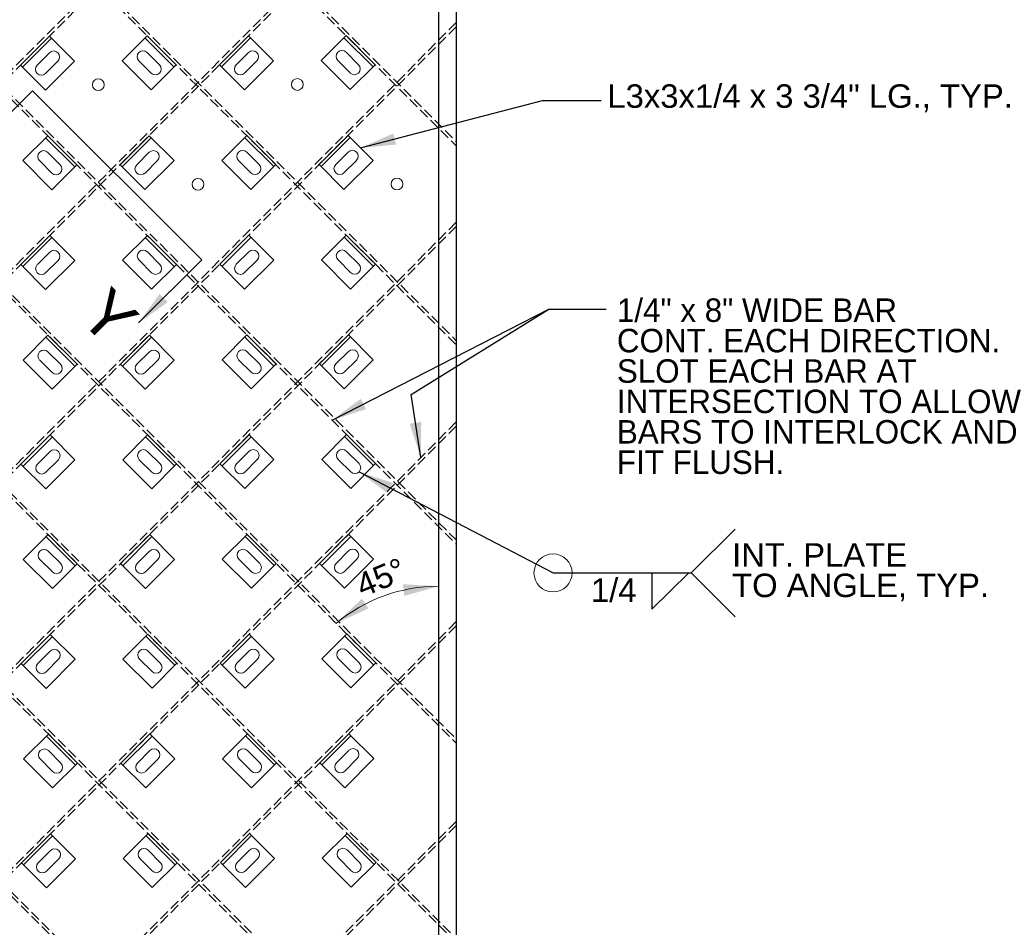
# Model space of a CAD drawing. Header units: inches. Extents: x -169 to 606, y -583 to 99.
# Tile 11 of 18: x -53 to 31, y -188 to -111. Entities that reach past the tile are written whole.
import ezdxf
from ezdxf.enums import TextEntityAlignment as Align

# ---------------------------------------------------------------- set-up
doc = ezdxf.new("R2010")
doc.units = ezdxf.units.IN
doc.header["$LTSCALE"] = 2
doc.header["$MEASUREMENT"] = 0
doc.linetypes.add('DGN Style 3', pattern=[0.621993, 0.444281, -0.177712])
for name, color, linetype, lineweight in [('G-ANNO-DIM', 1, 'Continuous', 0), ('G-ANNO-TEXT', 7, 'Continuous', 30), ('S-BRAC-DIA~', 5, 'Continuous', 30), ('S-FSTN-MISC', 12, 'Continuous', 13), ('S-STIF-LONG', 3, 'Continuous', 30), ('S-STIF-TRAN', 3, 'Continuous', 30)]:
    doc.layers.add(name, color=color, linetype=linetype, lineweight=lineweight)
doc.styles.add("1 1 2 1'-0", font='arial.ttf', dxfattribs={"height": 1})
doc.styles.add("3 4 1'-0", font='arial.ttf', dxfattribs={"height": 2})
doc.dimstyles.new("3 4 1'-0", dxfattribs={"dimtxt": 2, "dimasz": 3, "dimexe": 1, "dimexo": 1, "dimgap": 1, "dimtad": 1, "dimdec": 4, "dimzin": 15, "dimdsep": 46, "dimlunit": 4, "dimtxsty": "3 4 1'-0", "dimcen": 0.09, "dimadec": 4, "dimazin": 3, "dimtfac": 1, "dimtdec": 4, "dimtofl": 0, "dimtmove": 0, "dimatfit": 3, "dimfxl": 1, "dimfrac": 2, "dimtolj": 1, "dimtzin": 15, "dimarcsym": 0})

# ---------------------------------------------------------------- blocks, each defined once
blk = doc.blocks.new('*U505')
at = {"layer": 'S-FSTN-MISC', "lineweight": 0}
for p, q in [((-0.53, 1.237), (0.53, 0.177)), ((-1.237, 0.53), (-0.177, -0.53))]:
    blk.add_line(p, q, dxfattribs=at)
blk.add_arc((-0.884, 0.884), 0.5, 45, 225, dxfattribs=at)
at = {"layer": 'S-FSTN-MISC', "lineweight": 0, "extrusion": (0, 0, -1)}
blk.add_arc((-0.177, -0.177), 0.5, 135, 315, dxfattribs=at)
blk = doc.blocks.new('*U504')
at = {"layer": 'G-ANNO-DIM', "color": 3}
blk.add_line((-1.75, 1.25), (1.75, 1.25), dxfattribs=at)
at = {"layer": 'G-ANNO-DIM', "color": 3, "flags": 128}
blk.add_lwpolyline([(-1.75, 1.5), (1.75, 1.5), (1.75, -1.5), (-1.75, -1.5), (-1.75, 1.5)], close=True, dxfattribs=at)
at = {"layer": 'S-FSTN-MISC', "lineweight": 0, "rotation": 45}
blk.add_blockref('*U505', (0.5, 0), dxfattribs=at)
blk = doc.blocks.new('*U529')
at = {"layer": 'S-FSTN-MISC', "lineweight": 0}
for p, q in [((-0.53, 1.237), (0.53, 0.177)), ((-1.237, 0.53), (-0.177, -0.53))]:
    blk.add_line(p, q, dxfattribs=at)
blk.add_arc((-0.884, 0.884), 0.5, 45, 225, dxfattribs=at)
at = {"layer": 'S-FSTN-MISC', "lineweight": 0, "extrusion": (0, 0, -1)}
blk.add_arc((-0.177, -0.177), 0.5, 135, 315, dxfattribs=at)
blk = doc.blocks.new('*U528')
at = {"layer": 'G-ANNO-DIM', "color": 3}
blk.add_line((-1.75, 1.25), (1.75, 1.25), dxfattribs=at)
at = {"layer": 'G-ANNO-DIM', "color": 3, "flags": 128}
blk.add_lwpolyline([(-1.75, 1.5), (1.75, 1.5), (1.75, -1.5), (-1.75, -1.5), (-1.75, 1.5)], close=True, dxfattribs=at)
at = {"layer": 'S-FSTN-MISC', "lineweight": 0, "rotation": 45}
blk.add_blockref('*U529', (0.5, 0), dxfattribs=at)
blk = doc.blocks.new('*U531')
at = {"layer": 'S-FSTN-MISC', "lineweight": 0}
for p, q in [((-0.53, 1.237), (0.53, 0.177)), ((-1.237, 0.53), (-0.177, -0.53))]:
    blk.add_line(p, q, dxfattribs=at)
blk.add_arc((-0.884, 0.884), 0.5, 45, 225, dxfattribs=at)
at = {"layer": 'S-FSTN-MISC', "lineweight": 0, "extrusion": (0, 0, -1)}
blk.add_arc((-0.177, -0.177), 0.5, 135, 315, dxfattribs=at)
blk = doc.blocks.new('*U530')
at = {"layer": 'G-ANNO-DIM', "color": 3}
blk.add_line((-1.75, 1.25), (1.75, 1.25), dxfattribs=at)
at = {"layer": 'G-ANNO-DIM', "color": 3, "flags": 128}
blk.add_lwpolyline([(-1.75, 1.5), (1.75, 1.5), (1.75, -1.5), (-1.75, -1.5), (-1.75, 1.5)], close=True, dxfattribs=at)
at = {"layer": 'S-FSTN-MISC', "lineweight": 0, "rotation": 45}
blk.add_blockref('*U531', (0.5, 0), dxfattribs=at)
blk = doc.blocks.new('*U533')
at = {"layer": 'S-FSTN-MISC', "lineweight": 0}
for p, q in [((-0.53, 1.237), (0.53, 0.177)), ((-1.237, 0.53), (-0.177, -0.53))]:
    blk.add_line(p, q, dxfattribs=at)
blk.add_arc((-0.884, 0.884), 0.5, 45, 225, dxfattribs=at)
at = {"layer": 'S-FSTN-MISC', "lineweight": 0, "extrusion": (0, 0, -1)}
blk.add_arc((-0.177, -0.177), 0.5, 135, 315, dxfattribs=at)
blk = doc.blocks.new('*U532')
at = {"layer": 'G-ANNO-DIM', "color": 3}
blk.add_line((-1.75, 1.25), (1.75, 1.25), dxfattribs=at)
at = {"layer": 'G-ANNO-DIM', "color": 3, "flags": 128}
blk.add_lwpolyline([(-1.75, 1.5), (1.75, 1.5), (1.75, -1.5), (-1.75, -1.5), (-1.75, 1.5)], close=True, dxfattribs=at)
at = {"layer": 'S-FSTN-MISC', "lineweight": 0, "rotation": 45}
blk.add_blockref('*U533', (0.5, 0), dxfattribs=at)
blk = doc.blocks.new('*U553')
at = {"layer": 'S-FSTN-MISC', "lineweight": 0}
for p, q in [((-0.53, 1.237), (0.53, 0.177)), ((-1.237, 0.53), (-0.177, -0.53))]:
    blk.add_line(p, q, dxfattribs=at)
blk.add_arc((-0.884, 0.884), 0.5, 45, 225, dxfattribs=at)
at = {"layer": 'S-FSTN-MISC', "lineweight": 0, "extrusion": (0, 0, -1)}
blk.add_arc((-0.177, -0.177), 0.5, 135, 315, dxfattribs=at)
blk = doc.blocks.new('*U552')
at = {"layer": 'G-ANNO-DIM', "color": 3}
blk.add_line((-1.75, 1.25), (1.75, 1.25), dxfattribs=at)
at = {"layer": 'G-ANNO-DIM', "color": 3, "flags": 128}
blk.add_lwpolyline([(-1.75, 1.5), (1.75, 1.5), (1.75, -1.5), (-1.75, -1.5), (-1.75, 1.5)], close=True, dxfattribs=at)
at = {"layer": 'S-FSTN-MISC', "lineweight": 0, "rotation": 45}
blk.add_blockref('*U553', (0.5, 0), dxfattribs=at)
blk = doc.blocks.new('*U555')
at = {"layer": 'S-FSTN-MISC', "lineweight": 0}
for p, q in [((-0.53, 1.237), (0.53, 0.177)), ((-1.237, 0.53), (-0.177, -0.53))]:
    blk.add_line(p, q, dxfattribs=at)
blk.add_arc((-0.884, 0.884), 0.5, 45, 225, dxfattribs=at)
at = {"layer": 'S-FSTN-MISC', "lineweight": 0, "extrusion": (0, 0, -1)}
blk.add_arc((-0.177, -0.177), 0.5, 135, 315, dxfattribs=at)
blk = doc.blocks.new('*U554')
at = {"layer": 'G-ANNO-DIM', "color": 3}
blk.add_line((-1.75, 1.25), (1.75, 1.25), dxfattribs=at)
at = {"layer": 'G-ANNO-DIM', "color": 3, "flags": 128}
blk.add_lwpolyline([(-1.75, 1.5), (1.75, 1.5), (1.75, -1.5), (-1.75, -1.5), (-1.75, 1.5)], close=True, dxfattribs=at)
at = {"layer": 'S-FSTN-MISC', "lineweight": 0, "rotation": 45}
blk.add_blockref('*U555', (0.5, 0), dxfattribs=at)
blk = doc.blocks.new('*U557')
at = {"layer": 'S-FSTN-MISC', "lineweight": 0}
for p, q in [((-0.53, 1.237), (0.53, 0.177)), ((-1.237, 0.53), (-0.177, -0.53))]:
    blk.add_line(p, q, dxfattribs=at)
blk.add_arc((-0.884, 0.884), 0.5, 45, 225, dxfattribs=at)
at = {"layer": 'S-FSTN-MISC', "lineweight": 0, "extrusion": (0, 0, -1)}
blk.add_arc((-0.177, -0.177), 0.5, 135, 315, dxfattribs=at)
blk = doc.blocks.new('*U556')
at = {"layer": 'G-ANNO-DIM', "color": 3}
blk.add_line((-1.75, 1.25), (1.75, 1.25), dxfattribs=at)
at = {"layer": 'G-ANNO-DIM', "color": 3, "flags": 128}
blk.add_lwpolyline([(-1.75, 1.5), (1.75, 1.5), (1.75, -1.5), (-1.75, -1.5), (-1.75, 1.5)], close=True, dxfattribs=at)
at = {"layer": 'S-FSTN-MISC', "lineweight": 0, "rotation": 45}
blk.add_blockref('*U557', (0.5, 0), dxfattribs=at)
blk = doc.blocks.new('*U559')
at = {"layer": 'S-FSTN-MISC', "lineweight": 0}
for p, q in [((-0.53, 1.237), (0.53, 0.177)), ((-1.237, 0.53), (-0.177, -0.53))]:
    blk.add_line(p, q, dxfattribs=at)
blk.add_arc((-0.884, 0.884), 0.5, 45, 225, dxfattribs=at)
at = {"layer": 'S-FSTN-MISC', "lineweight": 0, "extrusion": (0, 0, -1)}
blk.add_arc((-0.177, -0.177), 0.5, 135, 315, dxfattribs=at)
blk = doc.blocks.new('*U558')
at = {"layer": 'G-ANNO-DIM', "color": 3}
blk.add_line((-1.75, 1.25), (1.75, 1.25), dxfattribs=at)
at = {"layer": 'G-ANNO-DIM', "color": 3, "flags": 128}
blk.add_lwpolyline([(-1.75, 1.5), (1.75, 1.5), (1.75, -1.5), (-1.75, -1.5), (-1.75, 1.5)], close=True, dxfattribs=at)
at = {"layer": 'S-FSTN-MISC', "lineweight": 0, "rotation": 45}
blk.add_blockref('*U559', (0.5, 0), dxfattribs=at)
blk = doc.blocks.new('*U577')
at = {"layer": 'S-FSTN-MISC', "lineweight": 0}
for p, q in [((-0.53, 1.237), (0.53, 0.177)), ((-1.237, 0.53), (-0.177, -0.53))]:
    blk.add_line(p, q, dxfattribs=at)
blk.add_arc((-0.884, 0.884), 0.5, 45, 225, dxfattribs=at)
at = {"layer": 'S-FSTN-MISC', "lineweight": 0, "extrusion": (0, 0, -1)}
blk.add_arc((-0.177, -0.177), 0.5, 135, 315, dxfattribs=at)
blk = doc.blocks.new('*U576')
at = {"layer": 'G-ANNO-DIM', "color": 3}
blk.add_line((-1.75, 1.25), (1.75, 1.25), dxfattribs=at)
at = {"layer": 'G-ANNO-DIM', "color": 3, "flags": 128}
blk.add_lwpolyline([(-1.75, 1.5), (1.75, 1.5), (1.75, -1.5), (-1.75, -1.5), (-1.75, 1.5)], close=True, dxfattribs=at)
at = {"layer": 'S-FSTN-MISC', "lineweight": 0, "rotation": 45}
blk.add_blockref('*U577', (0.5, 0), dxfattribs=at)
blk = doc.blocks.new('*U579')
at = {"layer": 'S-FSTN-MISC', "lineweight": 0}
for p, q in [((-0.53, 1.237), (0.53, 0.177)), ((-1.237, 0.53), (-0.177, -0.53))]:
    blk.add_line(p, q, dxfattribs=at)
blk.add_arc((-0.884, 0.884), 0.5, 45, 225, dxfattribs=at)
at = {"layer": 'S-FSTN-MISC', "lineweight": 0, "extrusion": (0, 0, -1)}
blk.add_arc((-0.177, -0.177), 0.5, 135, 315, dxfattribs=at)
blk = doc.blocks.new('*U578')
at = {"layer": 'G-ANNO-DIM', "color": 3}
blk.add_line((-1.75, 1.25), (1.75, 1.25), dxfattribs=at)
at = {"layer": 'G-ANNO-DIM', "color": 3, "flags": 128}
blk.add_lwpolyline([(-1.75, 1.5), (1.75, 1.5), (1.75, -1.5), (-1.75, -1.5), (-1.75, 1.5)], close=True, dxfattribs=at)
at = {"layer": 'S-FSTN-MISC', "lineweight": 0, "rotation": 45}
blk.add_blockref('*U579', (0.5, 0), dxfattribs=at)
blk = doc.blocks.new('*U581')
at = {"layer": 'S-FSTN-MISC', "lineweight": 0}
for p, q in [((-0.53, 1.237), (0.53, 0.177)), ((-1.237, 0.53), (-0.177, -0.53))]:
    blk.add_line(p, q, dxfattribs=at)
blk.add_arc((-0.884, 0.884), 0.5, 45, 225, dxfattribs=at)
at = {"layer": 'S-FSTN-MISC', "lineweight": 0, "extrusion": (0, 0, -1)}
blk.add_arc((-0.177, -0.177), 0.5, 135, 315, dxfattribs=at)
blk = doc.blocks.new('*U580')
at = {"layer": 'G-ANNO-DIM', "color": 3}
blk.add_line((-1.75, 1.25), (1.75, 1.25), dxfattribs=at)
at = {"layer": 'G-ANNO-DIM', "color": 3, "flags": 128}
blk.add_lwpolyline([(-1.75, 1.5), (1.75, 1.5), (1.75, -1.5), (-1.75, -1.5), (-1.75, 1.5)], close=True, dxfattribs=at)
at = {"layer": 'S-FSTN-MISC', "lineweight": 0, "rotation": 45}
blk.add_blockref('*U581', (0.5, 0), dxfattribs=at)
blk = doc.blocks.new('*U583')
at = {"layer": 'S-FSTN-MISC', "lineweight": 0}
for p, q in [((-0.53, 1.237), (0.53, 0.177)), ((-1.237, 0.53), (-0.177, -0.53))]:
    blk.add_line(p, q, dxfattribs=at)
blk.add_arc((-0.884, 0.884), 0.5, 45, 225, dxfattribs=at)
at = {"layer": 'S-FSTN-MISC', "lineweight": 0, "extrusion": (0, 0, -1)}
blk.add_arc((-0.177, -0.177), 0.5, 135, 315, dxfattribs=at)
blk = doc.blocks.new('*U582')
at = {"layer": 'G-ANNO-DIM', "color": 3}
blk.add_line((-1.75, 1.25), (1.75, 1.25), dxfattribs=at)
at = {"layer": 'G-ANNO-DIM', "color": 3, "flags": 128}
blk.add_lwpolyline([(-1.75, 1.5), (1.75, 1.5), (1.75, -1.5), (-1.75, -1.5), (-1.75, 1.5)], close=True, dxfattribs=at)
at = {"layer": 'S-FSTN-MISC', "lineweight": 0, "rotation": 45}
blk.add_blockref('*U583', (0.5, 0), dxfattribs=at)
blk = doc.blocks.new('*U611')
at = {"layer": 'S-FSTN-MISC', "lineweight": 0}
for p, q in [((-0.53, 1.237), (0.53, 0.177)), ((-1.237, 0.53), (-0.177, -0.53))]:
    blk.add_line(p, q, dxfattribs=at)
blk.add_arc((-0.884, 0.884), 0.5, 45, 225, dxfattribs=at)
at = {"layer": 'S-FSTN-MISC', "lineweight": 0, "extrusion": (0, 0, -1)}
blk.add_arc((-0.177, -0.177), 0.5, 135, 315, dxfattribs=at)
blk = doc.blocks.new('*U610')
at = {"layer": 'G-ANNO-DIM', "color": 3}
blk.add_line((-1.75, 1.25), (1.75, 1.25), dxfattribs=at)
at = {"layer": 'G-ANNO-DIM', "color": 3, "flags": 128}
blk.add_lwpolyline([(-1.75, 1.5), (1.75, 1.5), (1.75, -1.5), (-1.75, -1.5), (-1.75, 1.5)], close=True, dxfattribs=at)
at = {"layer": 'S-FSTN-MISC', "lineweight": 0, "rotation": 45}
blk.add_blockref('*U611', (0.5, 0), dxfattribs=at)
blk = doc.blocks.new('*U613')
at = {"layer": 'S-FSTN-MISC', "lineweight": 0}
for p, q in [((-0.53, 1.237), (0.53, 0.177)), ((-1.237, 0.53), (-0.177, -0.53))]:
    blk.add_line(p, q, dxfattribs=at)
blk.add_arc((-0.884, 0.884), 0.5, 45, 225, dxfattribs=at)
at = {"layer": 'S-FSTN-MISC', "lineweight": 0, "extrusion": (0, 0, -1)}
blk.add_arc((-0.177, -0.177), 0.5, 135, 315, dxfattribs=at)
blk = doc.blocks.new('*U612')
at = {"layer": 'G-ANNO-DIM', "color": 3}
blk.add_line((-1.75, 1.25), (1.75, 1.25), dxfattribs=at)
at = {"layer": 'G-ANNO-DIM', "color": 3, "flags": 128}
blk.add_lwpolyline([(-1.75, 1.5), (1.75, 1.5), (1.75, -1.5), (-1.75, -1.5), (-1.75, 1.5)], close=True, dxfattribs=at)
at = {"layer": 'S-FSTN-MISC', "lineweight": 0, "rotation": 45}
blk.add_blockref('*U613', (0.5, 0), dxfattribs=at)
blk = doc.blocks.new('*U615')
at = {"layer": 'S-FSTN-MISC', "lineweight": 0}
for p, q in [((-0.53, 1.237), (0.53, 0.177)), ((-1.237, 0.53), (-0.177, -0.53))]:
    blk.add_line(p, q, dxfattribs=at)
blk.add_arc((-0.884, 0.884), 0.5, 45, 225, dxfattribs=at)
at = {"layer": 'S-FSTN-MISC', "lineweight": 0, "extrusion": (0, 0, -1)}
blk.add_arc((-0.177, -0.177), 0.5, 135, 315, dxfattribs=at)
blk = doc.blocks.new('*U614')
at = {"layer": 'G-ANNO-DIM', "color": 3}
blk.add_line((-1.75, 1.25), (1.75, 1.25), dxfattribs=at)
at = {"layer": 'G-ANNO-DIM', "color": 3, "flags": 128}
blk.add_lwpolyline([(-1.75, 1.5), (1.75, 1.5), (1.75, -1.5), (-1.75, -1.5), (-1.75, 1.5)], close=True, dxfattribs=at)
at = {"layer": 'S-FSTN-MISC', "lineweight": 0, "rotation": 45}
blk.add_blockref('*U615', (0.5, 0), dxfattribs=at)
blk = doc.blocks.new('*U617')
at = {"layer": 'S-FSTN-MISC', "lineweight": 0}
for p, q in [((-0.53, 1.237), (0.53, 0.177)), ((-1.237, 0.53), (-0.177, -0.53))]:
    blk.add_line(p, q, dxfattribs=at)
blk.add_arc((-0.884, 0.884), 0.5, 45, 225, dxfattribs=at)
at = {"layer": 'S-FSTN-MISC', "lineweight": 0, "extrusion": (0, 0, -1)}
blk.add_arc((-0.177, -0.177), 0.5, 135, 315, dxfattribs=at)
blk = doc.blocks.new('*U616')
at = {"layer": 'G-ANNO-DIM', "color": 3}
blk.add_line((-1.75, 1.25), (1.75, 1.25), dxfattribs=at)
at = {"layer": 'G-ANNO-DIM', "color": 3, "flags": 128}
blk.add_lwpolyline([(-1.75, 1.5), (1.75, 1.5), (1.75, -1.5), (-1.75, -1.5), (-1.75, 1.5)], close=True, dxfattribs=at)
at = {"layer": 'S-FSTN-MISC', "lineweight": 0, "rotation": 45}
blk.add_blockref('*U617', (0.5, 0), dxfattribs=at)
blk = doc.blocks.new('*U633')
at = {"layer": 'S-FSTN-MISC', "lineweight": 0}
for p, q in [((-0.53, 1.237), (0.53, 0.177)), ((-1.237, 0.53), (-0.177, -0.53))]:
    blk.add_line(p, q, dxfattribs=at)
blk.add_arc((-0.884, 0.884), 0.5, 45, 225, dxfattribs=at)
at = {"layer": 'S-FSTN-MISC', "lineweight": 0, "extrusion": (0, 0, -1)}
blk.add_arc((-0.177, -0.177), 0.5, 135, 315, dxfattribs=at)
blk = doc.blocks.new('*U632')
at = {"layer": 'G-ANNO-DIM', "color": 3}
blk.add_line((-1.75, 1.25), (1.75, 1.25), dxfattribs=at)
at = {"layer": 'G-ANNO-DIM', "color": 3, "flags": 128}
blk.add_lwpolyline([(-1.75, 1.5), (1.75, 1.5), (1.75, -1.5), (-1.75, -1.5), (-1.75, 1.5)], close=True, dxfattribs=at)
at = {"layer": 'S-FSTN-MISC', "lineweight": 0, "rotation": 45}
blk.add_blockref('*U633', (0.5, 0), dxfattribs=at)
blk = doc.blocks.new('*U635')
at = {"layer": 'S-FSTN-MISC', "lineweight": 0}
for p, q in [((-0.53, 1.237), (0.53, 0.177)), ((-1.237, 0.53), (-0.177, -0.53))]:
    blk.add_line(p, q, dxfattribs=at)
blk.add_arc((-0.884, 0.884), 0.5, 45, 225, dxfattribs=at)
at = {"layer": 'S-FSTN-MISC', "lineweight": 0, "extrusion": (0, 0, -1)}
blk.add_arc((-0.177, -0.177), 0.5, 135, 315, dxfattribs=at)
blk = doc.blocks.new('*U634')
at = {"layer": 'G-ANNO-DIM', "color": 3}
blk.add_line((-1.75, 1.25), (1.75, 1.25), dxfattribs=at)
at = {"layer": 'G-ANNO-DIM', "color": 3, "flags": 128}
blk.add_lwpolyline([(-1.75, 1.5), (1.75, 1.5), (1.75, -1.5), (-1.75, -1.5), (-1.75, 1.5)], close=True, dxfattribs=at)
at = {"layer": 'S-FSTN-MISC', "lineweight": 0, "rotation": 45}
blk.add_blockref('*U635', (0.5, 0), dxfattribs=at)
blk = doc.blocks.new('*U707')
at = {"layer": 'S-FSTN-MISC', "lineweight": 0}
for p, q in [((-0.53, 1.237), (0.53, 0.177)), ((-1.237, 0.53), (-0.177, -0.53))]:
    blk.add_line(p, q, dxfattribs=at)
blk.add_arc((-0.884, 0.884), 0.5, 45, 225, dxfattribs=at)
at = {"layer": 'S-FSTN-MISC', "lineweight": 0, "extrusion": (0, 0, -1)}
blk.add_arc((-0.177, -0.177), 0.5, 135, 315, dxfattribs=at)
blk = doc.blocks.new('*U706')
at = {"layer": 'G-ANNO-DIM', "color": 3}
blk.add_line((-1.75, 1.25), (1.75, 1.25), dxfattribs=at)
at = {"layer": 'G-ANNO-DIM', "color": 3, "flags": 128}
blk.add_lwpolyline([(-1.75, 1.5), (1.75, 1.5), (1.75, -1.5), (-1.75, -1.5), (-1.75, 1.5)], close=True, dxfattribs=at)
at = {"layer": 'S-FSTN-MISC', "lineweight": 0, "rotation": 45.00000000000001}
blk.add_blockref('*U707', (0.5, 0), dxfattribs=at)
blk = doc.blocks.new('*U715')
at = {"layer": 'S-FSTN-MISC', "lineweight": 0}
for p, q in [((-0.53, 1.237), (0.53, 0.177)), ((-1.237, 0.53), (-0.177, -0.53))]:
    blk.add_line(p, q, dxfattribs=at)
blk.add_arc((-0.884, 0.884), 0.5, 45, 225, dxfattribs=at)
at = {"layer": 'S-FSTN-MISC', "lineweight": 0, "extrusion": (0, 0, -1)}
blk.add_arc((-0.177, -0.177), 0.5, 135, 315, dxfattribs=at)
blk = doc.blocks.new('*U714')
at = {"layer": 'G-ANNO-DIM', "color": 3}
blk.add_line((-1.75, 1.25), (1.75, 1.25), dxfattribs=at)
at = {"layer": 'G-ANNO-DIM', "color": 3, "flags": 128}
blk.add_lwpolyline([(-1.75, 1.5), (1.75, 1.5), (1.75, -1.5), (-1.75, -1.5), (-1.75, 1.5)], close=True, dxfattribs=at)
at = {"layer": 'S-FSTN-MISC', "lineweight": 0, "rotation": 45.00000000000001}
blk.add_blockref('*U715', (0.5, 0), dxfattribs=at)
blk = doc.blocks.new('*U717')
at = {"layer": 'S-FSTN-MISC', "lineweight": 0}
for p, q in [((-0.53, 1.237), (0.53, 0.177)), ((-1.237, 0.53), (-0.177, -0.53))]:
    blk.add_line(p, q, dxfattribs=at)
blk.add_arc((-0.884, 0.884), 0.5, 45, 225, dxfattribs=at)
at = {"layer": 'S-FSTN-MISC', "lineweight": 0, "extrusion": (0, 0, -1)}
blk.add_arc((-0.177, -0.177), 0.5, 135, 315, dxfattribs=at)
blk = doc.blocks.new('*U716')
at = {"layer": 'G-ANNO-DIM', "color": 3}
blk.add_line((-1.75, 1.25), (1.75, 1.25), dxfattribs=at)
at = {"layer": 'G-ANNO-DIM', "color": 3, "flags": 128}
blk.add_lwpolyline([(-1.75, 1.5), (1.75, 1.5), (1.75, -1.5), (-1.75, -1.5), (-1.75, 1.5)], close=True, dxfattribs=at)
at = {"layer": 'S-FSTN-MISC', "lineweight": 0, "rotation": 45.00000000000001}
blk.add_blockref('*U717', (0.5, 0), dxfattribs=at)
blk = doc.blocks.new('*U725')
at = {"layer": 'S-FSTN-MISC', "lineweight": 0}
for p, q in [((-0.53, 1.237), (0.53, 0.177)), ((-1.237, 0.53), (-0.177, -0.53))]:
    blk.add_line(p, q, dxfattribs=at)
blk.add_arc((-0.884, 0.884), 0.5, 45, 225, dxfattribs=at)
at = {"layer": 'S-FSTN-MISC', "lineweight": 0, "extrusion": (0, 0, -1)}
blk.add_arc((-0.177, -0.177), 0.5, 135, 315, dxfattribs=at)
blk = doc.blocks.new('*U724')
at = {"layer": 'G-ANNO-DIM', "color": 3}
blk.add_line((-1.75, 1.25), (1.75, 1.25), dxfattribs=at)
at = {"layer": 'G-ANNO-DIM', "color": 3, "flags": 128}
blk.add_lwpolyline([(-1.75, 1.5), (1.75, 1.5), (1.75, -1.5), (-1.75, -1.5), (-1.75, 1.5)], close=True, dxfattribs=at)
at = {"layer": 'S-FSTN-MISC', "lineweight": 0, "rotation": 45.00000000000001}
blk.add_blockref('*U725', (0.5, 0), dxfattribs=at)
blk = doc.blocks.new('*U727')
at = {"layer": 'S-FSTN-MISC', "lineweight": 0}
for p, q in [((-0.53, 1.237), (0.53, 0.177)), ((-1.237, 0.53), (-0.177, -0.53))]:
    blk.add_line(p, q, dxfattribs=at)
blk.add_arc((-0.884, 0.884), 0.5, 45, 225, dxfattribs=at)
at = {"layer": 'S-FSTN-MISC', "lineweight": 0, "extrusion": (0, 0, -1)}
blk.add_arc((-0.177, -0.177), 0.5, 135, 315, dxfattribs=at)
blk = doc.blocks.new('*U726')
at = {"layer": 'G-ANNO-DIM', "color": 3}
blk.add_line((-1.75, 1.25), (1.75, 1.25), dxfattribs=at)
at = {"layer": 'G-ANNO-DIM', "color": 3, "flags": 128}
blk.add_lwpolyline([(-1.75, 1.5), (1.75, 1.5), (1.75, -1.5), (-1.75, -1.5), (-1.75, 1.5)], close=True, dxfattribs=at)
at = {"layer": 'S-FSTN-MISC', "lineweight": 0, "rotation": 45.00000000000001}
blk.add_blockref('*U727', (0.5, 0), dxfattribs=at)
blk = doc.blocks.new('*U735')
at = {"layer": 'S-FSTN-MISC', "lineweight": 0}
for p, q in [((-0.53, 1.237), (0.53, 0.177)), ((-1.237, 0.53), (-0.177, -0.53))]:
    blk.add_line(p, q, dxfattribs=at)
blk.add_arc((-0.884, 0.884), 0.5, 45, 225, dxfattribs=at)
at = {"layer": 'S-FSTN-MISC', "lineweight": 0, "extrusion": (0, 0, -1)}
blk.add_arc((-0.177, -0.177), 0.5, 135, 315, dxfattribs=at)
blk = doc.blocks.new('*U734')
at = {"layer": 'G-ANNO-DIM', "color": 3}
blk.add_line((-1.75, 1.25), (1.75, 1.25), dxfattribs=at)
at = {"layer": 'G-ANNO-DIM', "color": 3, "flags": 128}
blk.add_lwpolyline([(-1.75, 1.5), (1.75, 1.5), (1.75, -1.5), (-1.75, -1.5), (-1.75, 1.5)], close=True, dxfattribs=at)
at = {"layer": 'S-FSTN-MISC', "lineweight": 0, "rotation": 45.00000000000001}
blk.add_blockref('*U735', (0.5, 0), dxfattribs=at)
blk = doc.blocks.new('*U737')
at = {"layer": 'S-FSTN-MISC', "lineweight": 0}
for p, q in [((-0.53, 1.237), (0.53, 0.177)), ((-1.237, 0.53), (-0.177, -0.53))]:
    blk.add_line(p, q, dxfattribs=at)
blk.add_arc((-0.884, 0.884), 0.5, 45, 225, dxfattribs=at)
at = {"layer": 'S-FSTN-MISC', "lineweight": 0, "extrusion": (0, 0, -1)}
blk.add_arc((-0.177, -0.177), 0.5, 135, 315, dxfattribs=at)
blk = doc.blocks.new('*U736')
at = {"layer": 'G-ANNO-DIM', "color": 3}
blk.add_line((-1.75, 1.25), (1.75, 1.25), dxfattribs=at)
at = {"layer": 'G-ANNO-DIM', "color": 3, "flags": 128}
blk.add_lwpolyline([(-1.75, 1.5), (1.75, 1.5), (1.75, -1.5), (-1.75, -1.5), (-1.75, 1.5)], close=True, dxfattribs=at)
at = {"layer": 'S-FSTN-MISC', "lineweight": 0, "rotation": 45.00000000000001}
blk.add_blockref('*U737', (0.5, 0), dxfattribs=at)
blk = doc.blocks.new('*U739')
at = {"layer": 'S-FSTN-MISC', "lineweight": 0}
for p, q in [((-0.53, 1.237), (0.53, 0.177)), ((-1.237, 0.53), (-0.177, -0.53))]:
    blk.add_line(p, q, dxfattribs=at)
blk.add_arc((-0.884, 0.884), 0.5, 45, 225, dxfattribs=at)
at = {"layer": 'S-FSTN-MISC', "lineweight": 0, "extrusion": (0, 0, -1)}
blk.add_arc((-0.177, -0.177), 0.5, 135, 315, dxfattribs=at)
blk = doc.blocks.new('*U738')
at = {"layer": 'G-ANNO-DIM', "color": 3}
blk.add_line((-1.75, 1.25), (1.75, 1.25), dxfattribs=at)
at = {"layer": 'G-ANNO-DIM', "color": 3, "flags": 128}
blk.add_lwpolyline([(-1.75, 1.5), (1.75, 1.5), (1.75, -1.5), (-1.75, -1.5), (-1.75, 1.5)], close=True, dxfattribs=at)
at = {"layer": 'S-FSTN-MISC', "lineweight": 0, "rotation": 45.00000000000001}
blk.add_blockref('*U739', (0.5, 0), dxfattribs=at)
blk = doc.blocks.new('*U741')
at = {"layer": 'S-FSTN-MISC', "lineweight": 0}
for p, q in [((-0.53, 1.237), (0.53, 0.177)), ((-1.237, 0.53), (-0.177, -0.53))]:
    blk.add_line(p, q, dxfattribs=at)
blk.add_arc((-0.884, 0.884), 0.5, 45, 225, dxfattribs=at)
at = {"layer": 'S-FSTN-MISC', "lineweight": 0, "extrusion": (0, 0, -1)}
blk.add_arc((-0.177, -0.177), 0.5, 135, 315, dxfattribs=at)
blk = doc.blocks.new('*U740')
at = {"layer": 'G-ANNO-DIM', "color": 3}
blk.add_line((-1.75, 1.25), (1.75, 1.25), dxfattribs=at)
at = {"layer": 'G-ANNO-DIM', "color": 3, "flags": 128}
blk.add_lwpolyline([(-1.75, 1.5), (1.75, 1.5), (1.75, -1.5), (-1.75, -1.5), (-1.75, 1.5)], close=True, dxfattribs=at)
at = {"layer": 'S-FSTN-MISC', "lineweight": 0, "rotation": 45.00000000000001}
blk.add_blockref('*U741', (0.5, 0), dxfattribs=at)
blk = doc.blocks.new('*U743')
at = {"layer": 'S-FSTN-MISC', "lineweight": 0}
for p, q in [((-0.53, 1.237), (0.53, 0.177)), ((-1.237, 0.53), (-0.177, -0.53))]:
    blk.add_line(p, q, dxfattribs=at)
blk.add_arc((-0.884, 0.884), 0.5, 45, 225, dxfattribs=at)
at = {"layer": 'S-FSTN-MISC', "lineweight": 0, "extrusion": (0, 0, -1)}
blk.add_arc((-0.177, -0.177), 0.5, 135, 315, dxfattribs=at)
blk = doc.blocks.new('*U742')
at = {"layer": 'G-ANNO-DIM', "color": 3}
blk.add_line((-1.75, 1.25), (1.75, 1.25), dxfattribs=at)
at = {"layer": 'G-ANNO-DIM', "color": 3, "flags": 128}
blk.add_lwpolyline([(-1.75, 1.5), (1.75, 1.5), (1.75, -1.5), (-1.75, -1.5), (-1.75, 1.5)], close=True, dxfattribs=at)
at = {"layer": 'S-FSTN-MISC', "lineweight": 0, "rotation": 45.00000000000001}
blk.add_blockref('*U743', (0.5, 0), dxfattribs=at)
blk = doc.blocks.new('*U745')
at = {"layer": 'S-FSTN-MISC', "lineweight": 0}
for p, q in [((-0.53, 1.237), (0.53, 0.177)), ((-1.237, 0.53), (-0.177, -0.53))]:
    blk.add_line(p, q, dxfattribs=at)
blk.add_arc((-0.884, 0.884), 0.5, 45, 225, dxfattribs=at)
at = {"layer": 'S-FSTN-MISC', "lineweight": 0, "extrusion": (0, 0, -1)}
blk.add_arc((-0.177, -0.177), 0.5, 135, 315, dxfattribs=at)
blk = doc.blocks.new('*U744')
at = {"layer": 'G-ANNO-DIM', "color": 3}
blk.add_line((-1.75, 1.25), (1.75, 1.25), dxfattribs=at)
at = {"layer": 'G-ANNO-DIM', "color": 3, "flags": 128}
blk.add_lwpolyline([(-1.75, 1.5), (1.75, 1.5), (1.75, -1.5), (-1.75, -1.5), (-1.75, 1.5)], close=True, dxfattribs=at)
at = {"layer": 'S-FSTN-MISC', "lineweight": 0, "rotation": 45.00000000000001}
blk.add_blockref('*U745', (0.5, 0), dxfattribs=at)
blk = doc.blocks.new('*U759')
at = {"layer": 'S-FSTN-MISC', "lineweight": 0}
for p, q in [((-0.53, 1.237), (0.53, 0.177)), ((-1.237, 0.53), (-0.177, -0.53))]:
    blk.add_line(p, q, dxfattribs=at)
blk.add_arc((-0.884, 0.884), 0.5, 45, 225, dxfattribs=at)
at = {"layer": 'S-FSTN-MISC', "lineweight": 0, "extrusion": (0, 0, -1)}
blk.add_arc((-0.177, -0.177), 0.5, 135, 315, dxfattribs=at)
blk = doc.blocks.new('*U758')
at = {"layer": 'G-ANNO-DIM', "color": 3}
blk.add_line((-1.75, 1.25), (1.75, 1.25), dxfattribs=at)
at = {"layer": 'G-ANNO-DIM', "color": 3, "flags": 128}
blk.add_lwpolyline([(-1.75, 1.5), (1.75, 1.5), (1.75, -1.5), (-1.75, -1.5), (-1.75, 1.5)], close=True, dxfattribs=at)
at = {"layer": 'S-FSTN-MISC', "lineweight": 0, "rotation": 45.00000000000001}
blk.add_blockref('*U759', (0.5, 0), dxfattribs=at)
blk = doc.blocks.new('*U761')
at = {"layer": 'S-FSTN-MISC', "lineweight": 0}
for p, q in [((-0.53, 1.237), (0.53, 0.177)), ((-1.237, 0.53), (-0.177, -0.53))]:
    blk.add_line(p, q, dxfattribs=at)
blk.add_arc((-0.884, 0.884), 0.5, 45, 225, dxfattribs=at)
at = {"layer": 'S-FSTN-MISC', "lineweight": 0, "extrusion": (0, 0, -1)}
blk.add_arc((-0.177, -0.177), 0.5, 135, 315, dxfattribs=at)
blk = doc.blocks.new('*U760')
at = {"layer": 'G-ANNO-DIM', "color": 3}
blk.add_line((-1.75, 1.25), (1.75, 1.25), dxfattribs=at)
at = {"layer": 'G-ANNO-DIM', "color": 3, "flags": 128}
blk.add_lwpolyline([(-1.75, 1.5), (1.75, 1.5), (1.75, -1.5), (-1.75, -1.5), (-1.75, 1.5)], close=True, dxfattribs=at)
at = {"layer": 'S-FSTN-MISC', "lineweight": 0, "rotation": 45.00000000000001}
blk.add_blockref('*U761', (0.5, 0), dxfattribs=at)
blk = doc.blocks.new('*U777')
at = {"layer": 'S-FSTN-MISC', "lineweight": 0}
for p, q in [((-0.53, 1.237), (0.53, 0.177)), ((-1.237, 0.53), (-0.177, -0.53))]:
    blk.add_line(p, q, dxfattribs=at)
blk.add_arc((-0.884, 0.884), 0.5, 45, 225, dxfattribs=at)
at = {"layer": 'S-FSTN-MISC', "lineweight": 0, "extrusion": (0, 0, -1)}
blk.add_arc((-0.177, -0.177), 0.5, 135, 315, dxfattribs=at)
blk = doc.blocks.new('*U776')
at = {"layer": 'G-ANNO-DIM', "color": 3}
blk.add_line((-1.75, 1.25), (1.75, 1.25), dxfattribs=at)
at = {"layer": 'G-ANNO-DIM', "color": 3, "flags": 128}
blk.add_lwpolyline([(-1.75, 1.5), (1.75, 1.5), (1.75, -1.5), (-1.75, -1.5), (-1.75, 1.5)], close=True, dxfattribs=at)
at = {"layer": 'S-FSTN-MISC', "lineweight": 0, "rotation": 45.00000000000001}
blk.add_blockref('*U777', (0.5, 0), dxfattribs=at)
blk = doc.blocks.new('*U807')
at = {"layer": 'S-FSTN-MISC', "lineweight": 0}
for p, q in [((-0.53, 1.237), (0.53, 0.177)), ((-1.237, 0.53), (-0.177, -0.53))]:
    blk.add_line(p, q, dxfattribs=at)
blk.add_arc((-0.884, 0.884), 0.5, 45, 225, dxfattribs=at)
at = {"layer": 'S-FSTN-MISC', "lineweight": 0, "extrusion": (0, 0, -1)}
blk.add_arc((-0.177, -0.177), 0.5, 135, 315, dxfattribs=at)
blk = doc.blocks.new('*U806')
at = {"layer": 'G-ANNO-DIM', "color": 3}
blk.add_line((-1.75, 1.25), (1.75, 1.25), dxfattribs=at)
at = {"layer": 'G-ANNO-DIM', "color": 3, "flags": 128}
blk.add_lwpolyline([(-1.75, 1.5), (1.75, 1.5), (1.75, -1.5), (-1.75, -1.5), (-1.75, 1.5)], close=True, dxfattribs=at)
at = {"layer": 'S-FSTN-MISC', "lineweight": 0, "rotation": 45.00000000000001}
blk.add_blockref('*U807', (0.5, 0), dxfattribs=at)
blk = doc.blocks.new('*U809')
at = {"layer": 'S-FSTN-MISC', "lineweight": 0}
for p, q in [((-0.53, 1.237), (0.53, 0.177)), ((-1.237, 0.53), (-0.177, -0.53))]:
    blk.add_line(p, q, dxfattribs=at)
blk.add_arc((-0.884, 0.884), 0.5, 45, 225, dxfattribs=at)
at = {"layer": 'S-FSTN-MISC', "lineweight": 0, "extrusion": (0, 0, -1)}
blk.add_arc((-0.177, -0.177), 0.5, 135, 315, dxfattribs=at)
blk = doc.blocks.new('*U808')
at = {"layer": 'G-ANNO-DIM', "color": 3}
blk.add_line((-1.75, 1.25), (1.75, 1.25), dxfattribs=at)
at = {"layer": 'G-ANNO-DIM', "color": 3, "flags": 128}
blk.add_lwpolyline([(-1.75, 1.5), (1.75, 1.5), (1.75, -1.5), (-1.75, -1.5), (-1.75, 1.5)], close=True, dxfattribs=at)
at = {"layer": 'S-FSTN-MISC', "lineweight": 0, "rotation": 45.00000000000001}
blk.add_blockref('*U809', (0.5, 0), dxfattribs=at)
blk = doc.blocks.new('*U811')
at = {"layer": 'S-FSTN-MISC', "lineweight": 0}
for p, q in [((-0.53, 1.237), (0.53, 0.177)), ((-1.237, 0.53), (-0.177, -0.53))]:
    blk.add_line(p, q, dxfattribs=at)
blk.add_arc((-0.884, 0.884), 0.5, 45, 225, dxfattribs=at)
at = {"layer": 'S-FSTN-MISC', "lineweight": 0, "extrusion": (0, 0, -1)}
blk.add_arc((-0.177, -0.177), 0.5, 135, 315, dxfattribs=at)
blk = doc.blocks.new('*U810')
at = {"layer": 'G-ANNO-DIM', "color": 3}
blk.add_line((-1.75, 1.25), (1.75, 1.25), dxfattribs=at)
at = {"layer": 'G-ANNO-DIM', "color": 3, "flags": 128}
blk.add_lwpolyline([(-1.75, 1.5), (1.75, 1.5), (1.75, -1.5), (-1.75, -1.5), (-1.75, 1.5)], close=True, dxfattribs=at)
at = {"layer": 'S-FSTN-MISC', "lineweight": 0, "rotation": 45.00000000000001}
blk.add_blockref('*U811', (0.5, 0), dxfattribs=at)
blk = doc.blocks.new('*U817')
at = {"layer": 'S-FSTN-MISC', "lineweight": 0}
for p, q in [((-0.53, 1.237), (0.53, 0.177)), ((-1.237, 0.53), (-0.177, -0.53))]:
    blk.add_line(p, q, dxfattribs=at)
blk.add_arc((-0.884, 0.884), 0.5, 45, 225, dxfattribs=at)
at = {"layer": 'S-FSTN-MISC', "lineweight": 0, "extrusion": (0, 0, -1)}
blk.add_arc((-0.177, -0.177), 0.5, 135, 315, dxfattribs=at)
blk = doc.blocks.new('*U816')
at = {"layer": 'G-ANNO-DIM', "color": 3}
blk.add_line((-1.75, 1.25), (1.75, 1.25), dxfattribs=at)
at = {"layer": 'G-ANNO-DIM', "color": 3, "flags": 128}
blk.add_lwpolyline([(-1.75, 1.5), (1.75, 1.5), (1.75, -1.5), (-1.75, -1.5), (-1.75, 1.5)], close=True, dxfattribs=at)
at = {"layer": 'S-FSTN-MISC', "lineweight": 0, "rotation": 45.00000000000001}
blk.add_blockref('*U817', (0.5, 0), dxfattribs=at)

msp = doc.modelspace()

# ---------------------------------------------------------------- linework, layer by layer
at = {"layer": 'G-ANNO-DIM', "lineweight": 30}
msp.add_line((-52.05121, -116.71567, 36.01993), (-37.63922, -131.12766, 36.01993), dxfattribs=at)
at = {"layer": 'G-ANNO-DIM', "lineweight": 0}
for centre in [(-46.44111, -116.19672, 36.01993), (-29.49268, -116.17459, 36.01993), (-37.9558, -124.68203, 36.01993), (-21.00737, -124.6599, 36.01993)]:
    msp.add_circle(centre, 0.5, dxfattribs=at)
at = {"layer": 'G-ANNO-DIM'}
msp.add_arc((-17.46008, -172.55928, 36.01993), 13.63254, 90, 129.8422059, dxfattribs=at)
at = {"layer": 'G-ANNO-DIM', "extrusion": (0, 0, -1)}
msp.add_solid([(20.49688, -158.75987, -36.01993), (17.46008, -158.92674, -36.01993), (20.38685, -159.7538, -36.01993)], dxfattribs=at)
at = {"layer": 'G-ANNO-DIM'}
msp.add_solid([(-23.43414, -160.81634, 36.01993), (-26.19465, -162.09289, 36.01993), (-23.99738, -159.99004, 36.01993)], dxfattribs=at)
at = {"layer": 'G-ANNO-TEXT'}
for p, q in [((-17.46008, -70.07278, 36.01993), (-17.46008, -244.56528, 36.01993)), ((0.69353, -160.89004, 36.01993), (3.85474, -157.78706, 36.01993)), ((0.69353, -157.79265, 36.01993), (0.69353, -160.89004, 36.01993))]:
    msp.add_line(p, q, dxfattribs=at)
at = {"layer": 'G-ANNO-TEXT', "linetype": 'Continuous', "lineweight": 0}
for q in [(7.78845, -154.05724, 36.01993), (7.78845, -161.52806, 36.01993)]:
    msp.add_line((4.05304, -157.79265, 36.01993), q, dxfattribs=at)
at = {"layer": 'G-ANNO-TEXT', "lineweight": 0}
msp.add_circle((-7.71664, -157.79265, 36.01993), 1.62178, dxfattribs=at)
at = {"layer": 'G-ANNO-TEXT', "linetype": 'Continuous', "lineweight": 0}
msp.add_solid([(-18.97321, -147.96042, 36.01993), (-18.9432, -144.91919, 36.01993), (-19.93117, -145.07385, 36.01993)], dxfattribs=at)
at = {"layer": 'S-BRAC-DIA~'}
msp.add_line((-15.96008, -69.07278, 36.01993), (-15.96008, -245.56528, 36.01993), dxfattribs=at)
at = {"layer": 'S-STIF-LONG', "color": 1, "linetype": 'DGN Style 3'}
for p, q in [((-153.1388, -69.07278, 36.01993), (-15.96008, -206.25149, 36.01993)), ((-152.78525, -69.07278, 36.01993), (-15.96008, -205.89794, 36.01993)), ((-136.16824, -69.07278, 36.01993), (-15.96008, -189.28093, 36.01993)), ((-135.81468, -69.07278, 36.01993), (-15.96008, -188.92738, 36.01993)), ((-119.19767, -69.07278, 36.01993), (-15.96008, -172.31037, 36.01993)), ((-118.84412, -69.07278, 36.01993), (-15.96008, -171.95681, 36.01993)), ((-102.22711, -69.07278, 36.01993), (-15.96008, -155.3398, 36.01993)), ((-101.87356, -69.07278, 36.01993), (-15.96008, -154.98625, 36.01993)), ((-85.25655, -69.07278, 36.01993), (-15.96008, -138.36924, 36.01993)), ((-84.903, -69.07278, 36.01993), (-15.96008, -138.01569, 36.01993)), ((-68.28599, -69.07278, 36.01993), (-15.96008, -121.39868, 36.01993)), ((-67.93243, -69.07278, 36.01993), (-15.96008, -121.04513, 36.01993)), ((-161.21008, -77.6185, 36.01993), (-15.96008, -222.8685, 36.01993)), ((-161.21008, -77.97206, 36.01993), (-15.96008, -223.22206, 36.01993))]:
    msp.add_line(p, q, dxfattribs=at)
at = {"layer": 'S-STIF-TRAN', "color": 30, "linetype": 'DGN Style 3'}
for p, q in [((-15.96008, -76.87134, 36.01993), (-161.21008, -222.88181, 36.01993)), ((-15.96008, -77.22582, 36.01993), (-161.21008, -223.23629, 36.01993)), ((-15.96008, -93.88639, 36.01993), (-161.21008, -239.89686, 36.01993)), ((-15.96008, -94.24087, 36.01993), (-161.21008, -240.25134, 36.01993)), ((-15.96008, -110.90143, 36.01993), (-149.92255, -245.56528, 36.01993)), ((-15.96008, -111.25591, 36.01993), (-149.56992, -245.56528, 36.01993)), ((-15.96008, -127.91648, 36.01993), (-132.99613, -245.56528, 36.01993)), ((-15.96008, -127.91648, 36.01993), (-132.99613, -245.56528, 36.01993)), ((-15.96008, -128.27096, 36.01993), (-132.64349, -245.56528, 36.01993)), ((-15.96008, -128.27096, 36.01993), (-132.64349, -245.56528, 36.01993)), ((-15.96008, -144.93153, 36.01993), (-116.0697, -245.56528, 36.01993)), ((-15.96008, -145.28601, 36.01993), (-115.71707, -245.56528, 36.01993)), ((-15.96008, -161.94657, 36.01993), (-99.14328, -245.56528, 36.01993)), ((-15.96008, -162.30105, 36.01993), (-98.79064, -245.56528, 36.01993)), ((-15.96008, -178.96162, 36.01993), (-82.21685, -245.56528, 36.01993)), ((-15.96008, -179.3161, 36.01993), (-81.86422, -245.56528, 36.01993))]:
    msp.add_line(p, q, dxfattribs=at)

# ---------------------------------------------------------------- block references
at = {"layer": 'S-FSTN-MISC', "lineweight": 0}
for name, p, rotation in [('*U504', (-50.77738, -114.35227, 36.01993), 45), ('*U714', (-42.11529, -114.33535, 36.01993), 315), ('*U528', (-33.82895, -114.33014, 36.01993), 45), ('*U706', (-25.16685, -114.31322, 36.01993), 315), ('*U724', (-50.57841, -122.84279, 36.01993), 315), ('*U530', (-42.29207, -122.83758, 36.01993), 45), ('*U716', (-33.62998, -122.82066, 36.01993), 315), ('*U552', (-25.34364, -122.81545, 36.01993), 45), ('*U532', (-50.7552, -131.34501, 36.01993), 45), ('*U726', (-42.0931, -131.3281, 36.01993), 315), ('*U554', (-33.80676, -131.32289, 36.01993), 45), ('*U734', (-25.14467, -131.30597, 36.01993), 315), ('*U556', (-42.26989, -139.83032, 36.01993), 45), ('*U738', (-33.60779, -139.81341, 36.01993), 315), ('*U576', (-25.32145, -139.8082, 36.01993), 45), ('*U744', (-50.55623, -139.83553, 36.01993), 315), ('*U558', (-50.73302, -148.33776, 36.01993), 45), ('*U742', (-42.07092, -148.32084, 36.01993), 315), ('*U578', (-33.78458, -148.31563, 36.01993), 45), ('*U736', (-25.12248, -148.29872, 36.01993), 315), ('*U760', (-50.53405, -156.82828, 36.01993), 315), ('*U580', (-42.24771, -156.82307, 36.01993), 45), ('*U740', (-33.58561, -156.80615, 36.01993), 315), ('*U616', (-25.29927, -156.80094, 36.01993), 45), ('*U582', (-50.71083, -165.33051, 36.01993), 45), ('*U758', (-42.04874, -165.31359, 36.01993), 315), ('*U614', (-33.7624, -165.30838, 36.01993), 45), ('*U806', (-25.1003, -165.29146, 36.01993), 315), ('*U776', (-50.51186, -173.82102, 36.01993), 315), ('*U612', (-42.22552, -173.81582, 36.01993), 45), ('*U808', (-33.56343, -173.7989, 36.01993), 315), ('*U634', (-25.27709, -173.79369, 36.01993), 45), ('*U610', (-50.68865, -182.32325, 36.01993), 45), ('*U816', (-42.02655, -182.30634, 36.01993), 315), ('*U632', (-33.74021, -182.30113, 36.01993), 45), ('*U810', (-25.07811, -182.28421, 36.01993), 315)]:
    msp.add_blockref(name, p, dxfattribs=dict(at, rotation=rotation))

# ---------------------------------------------------------------- texts
at = {"layer": 'G-ANNO-DIM', "color": 7, "linetype": 'Continuous', "style": "3 4 1'-0"}
for s, height, rotation, p in [('Y', 4, 315, (-45.54434, -135.95802, 36.01993)), ('45%%d', 2, 22.5, (-22.38819, -158.16946, 36.01993))]:
    msp.add_text(s, height=height, rotation=rotation, dxfattribs=at).set_placement(p, align=Align.MIDDLE_CENTER)
at = {"layer": 'G-ANNO-TEXT', "color": 7, "linetype": 'Continuous', "lineweight": 0, "style": "1 1 2 1'-0"}
msp.add_text('1/4', height=2, dxfattribs=at).set_placement((-4.48608, -158.26051, 36.01993), align=Align.TOP_LEFT)
at = {"layer": 'G-ANNO-TEXT', "color": 7, "char_height": 2, "attachment_point": 1, "line_spacing_factor": 0.777165, "style": "3 4 1'-0"}
for s, insert in [('L3x3x1/4 x 3 3/4" LG., TYP.', (-3.08366, -116.16333, 36.01993)), ('INT. PLATE\\PTO ANGLE, TYP.', (7.53487, -155.26291, 36.01993))]:
    msp.add_mtext(s, dxfattribs=dict(at, insert=insert))
at = {"layer": 'G-ANNO-TEXT', "color": 7, "insert": (-2.28037, -134.40632, 36.01993), "char_height": 2, "width": 55.3711965, "attachment_point": 1, "line_spacing_factor": 0.777165, "style": "3 4 1'-0"}
msp.add_mtext('1/4" x 8" WIDE BAR\\PCONT. EACH DIRECTION. \\PSLOT EACH BAR AT\\PINTERSECTION TO ALLOW\\PBARS TO INTERLOCK AND \\PFIT FLUSH.', dxfattribs=at)

# ---------------------------------------------------------------- leaders
at = {"layer": 'G-ANNO-DIM', "lineweight": 30}
for points in [[(-57.42087, -122.08532, 36.01993), (-52.05121, -116.71567, 36.01993)], [(-43.00887, -136.49732, 36.01993), (-37.63922, -131.12766, 36.01993)]]:
    msp.add_leader(points, dimstyle="3 4 1'-0", override={"dimgap": 2}, dxfattribs=at)
at = {"layer": 'G-ANNO-TEXT'}
for points in [[(-24.10621, -121.57803, 36.01993), (-8.60518, -117.55201, 36.01993), (-3.6281, -117.55201, 36.01993)], [(-26.531, -144.76889, 36.01993), (-8.08533, -135.31147, 36.01993), (-3.18298, -135.31147, 36.01993)], [(-24.23862, -149.18259, 36.01993), (-7.71664, -157.79265, 36.01993), (4.05304, -157.79265, 36.01993)]]:
    msp.add_leader(points, dimstyle="3 4 1'-0", override={"dimgap": 2}, dxfattribs=at)
at = {"layer": 'G-ANNO-TEXT', "linetype": 'Continuous', "lineweight": 0}
msp.add_leader([(-18.97321, -147.96042, 36.01993), (-19.81167, -142.60434, 36.01993), (-8.08533, -135.31147, 36.01993)], dimstyle="3 4 1'-0", override={"dimgap": 2}, dxfattribs=at)

doc.saveas('drawing.dxf')
